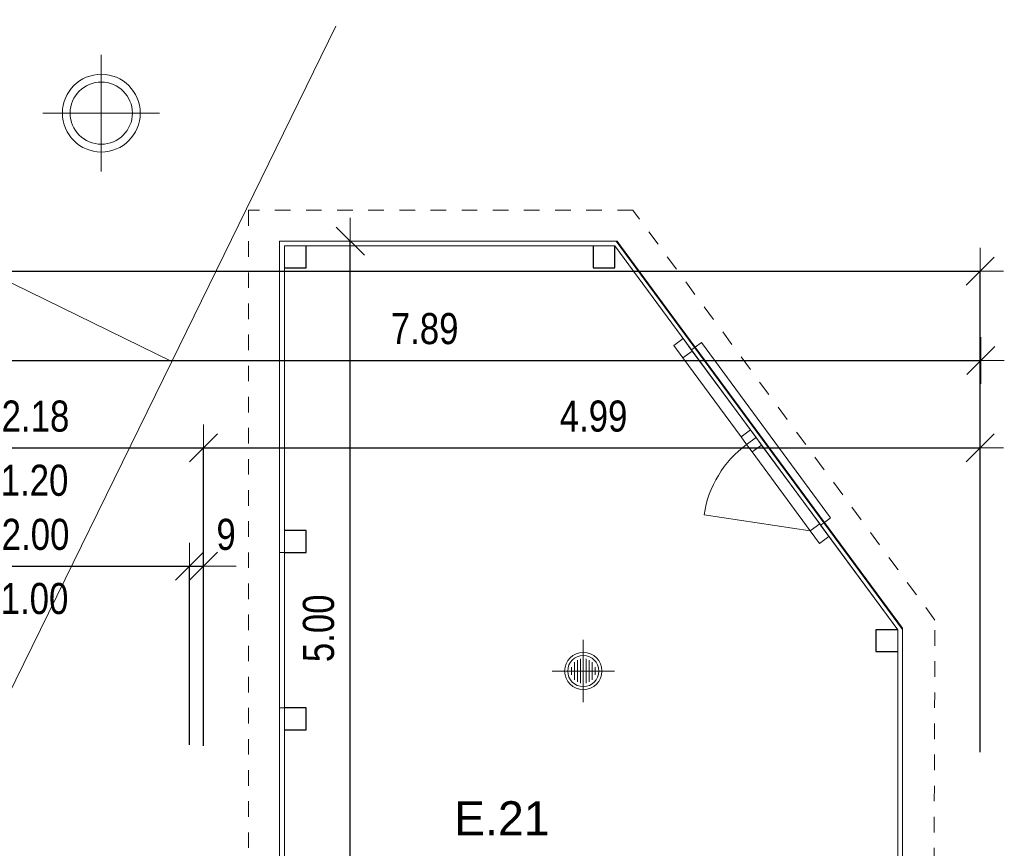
# Model space of a CAD drawing. Header units: metres. Extents: x -7.1 to 26.5, y -14.7 to 18.1.
# Tile 182 of 182: x 16.9 to 23.2, y 12.2 to 17.6. Entities that reach past the tile are written whole.
import ezdxf

# ---------------------------------------------------------------- set-up
doc = ezdxf.new("R2010")
doc.units = ezdxf.units.M
doc.header["$PDMODE"] = 65
doc.linetypes.add('AUSGEZOGEN', pattern=[0])
doc.linetypes.add('STRICHLINIE_S4', pattern=[0.0055, 0.0035, -0.001, 0, -0.001])
for name, color, linetype in [('XR$1$010 Aussenwände', 7, 'AUSGEZOGEN'), ('XR$1$010 Fenster', 7, 'AUSGEZOGEN'), ('XR$1$015 Innenwände', 7, 'AUSGEZOGEN'), ('XR$1$020 Stützen', 7, 'AUSGEZOGEN'), ('XR$1$060 Möbel Einbau', 7, 'AUSGEZOGEN'), ('XR$1$080 Raumdefinitionen Kontur', 7, 'AUSGEZOGEN'), ('XR$2$080 Raumdefinitionen Text_1', 7, 'AUSGEZOGEN'), ('XR$3$015 Innenwände Bauteilschraffuren', 7, 'AUSGEZOGEN'), ('XR$3$020 Stützen Bauteilschraffuren', 7, 'AUSGEZOGEN'), ('XR$3$035 Decken', 7, 'AUSGEZOGEN')]:
    doc.layers.add(name, color=color, linetype=linetype)
doc.layers.add('XR$2$STANDARD_1', color=7, linetype='AUSGEZOGEN', lineweight=25)
doc.styles.add('ARIAL', font='arial.ttf')
doc.dimstyles.new('DIMSTYLE_3', dxfattribs={"dimtxt": 0.2, "dimasz": 0.3, "dimexe": 0, "dimexo": 0, "dimgap": 0.1, "dimtad": 2, "dimrnd": 0.005, "dimzin": 4, "dimdsep": 46, "dimtxsty": 'ARIAL', "dimblk1": 'ALL_ML_STRICH', "dimblk2": 'ALL_ML_STRICH', "dimsah": 1, "dimcen": 0, "dimclrd": 7, "dimclre": 7, "dimclrt": 7, "dimadec": 0, "dimazin": 0, "dimtfac": 1, "dimtdec": 0, "dimtix": 1, "dimtmove": 2, "dimatfit": 3, "dimfxl": 0, "dimtzin": 0, "dimlwd": 0, "dimlwe": 18, "dimarcsym": 0})
doc.dimstyles.new('DIMSTYLE_7', dxfattribs={"dimtxt": 0.2, "dimasz": 0.3, "dimexe": 0, "dimexo": 0, "dimgap": 0.1, "dimtad": 2, "dimdec": 1, "dimlfac": 100, "dimrnd": 0.5, "dimzin": 4, "dimdsep": 46, "dimtxsty": 'ARIAL', "dimblk1": 'ALL_ML_STRICH', "dimblk2": 'ALL_ML_STRICH', "dimsah": 1, "dimcen": 0, "dimclrd": 7, "dimclre": 7, "dimclrt": 7, "dimadec": 0, "dimazin": 0, "dimtfac": 1, "dimtdec": 0, "dimtix": 1, "dimtmove": 2, "dimatfit": 3, "dimfxl": 0, "dimtvp": 1.2, "dimtzin": 0, "dimlwd": 0, "dimlwe": 18, "dimarcsym": 0})
pattern_1 = [(0, (1500, 1500), (750, 750), [750, -750]), (90, (1500, 1500), (-750, 750), [750, -750])]

# ---------------------------------------------------------------- blocks, each defined once
blk = doc.blocks.new('ALL_ML_STRICH')
at = {"color": 0, "linetype": 'ByBlock', "lineweight": -2}
for p, q in [((0, -0.5), (0, 0.5)), ((-0.3, -0.3), (0.3, 0.3)), ((-1, 0), (0.5, 0))]:
    blk.add_line(p, q, dxfattribs=at)
blk = doc.blocks.new('*D73')
at = {"layer": 'DEFPOINTS', "color": 7, "linetype": 'AUSGEZOGEN', "lineweight": 18, "transparency": 33554687}
for p in [(1.8718, 15.952), (1.8718, 15.5759), (23.0318, 15.6171)]:
    blk.add_point(p, dxfattribs=at)
at = {"layer": 'XR$2$STANDARD_1', "color": 7, "linetype": 'AUSGEZOGEN', "lineweight": -2, "transparency": 33554687}
for p, q in [((1.8718, 12.86), (1.8718, 15.952)), ((1.8718, 15.952), (23.0318, 15.952)), ((23.0318, 12.86), (23.0318, 15.952))]:
    blk.add_line(p, q, dxfattribs=at)
at = {"layer": 'XR$2$STANDARD_1', "color": 7, "linetype": 'AUSGEZOGEN', "lineweight": 18, "transparency": 33554687, "xscale": 0.3, "yscale": 0.3, "zscale": 0.3, "rotation": 180}
blk.add_blockref('ALL_ML_STRICH', (1.8718, 15.952), dxfattribs=at)
at = {"layer": 'XR$2$STANDARD_1', "color": 7, "linetype": 'AUSGEZOGEN', "lineweight": 18, "transparency": 33554687, "xscale": 0.3, "yscale": 0.3, "zscale": 0.3}
blk.add_blockref('ALL_ML_STRICH', (23.0318, 15.952), dxfattribs=at)
at = {"layer": 'XR$2$STANDARD_1', "color": 7, "linetype": 'AUSGEZOGEN', "lineweight": 18, "transparency": 33554687, "insert": (12.4572, 16.1554), "char_height": 0.2, "width": 0.8, "attachment_point": 5, "style": 'ARIAL'}
blk.add_mtext('\\W0.80;\\A1;{\\A1;{21.16\\H0.132000;\\S^ ;}}', dxfattribs=at)
blk = doc.blocks.new('*D92')
at = {"layer": 'DEFPOINTS', "color": 7, "linetype": 'AUSGEZOGEN', "lineweight": 18, "transparency": 33554687}
for p in [(15.8618, 14.8148), (18.0418, 14.7498), (15.8618, 14.6807)]:
    blk.add_point(p, dxfattribs=at)
at = {"layer": 'XR$2$STANDARD_1', "color": 7, "linetype": 'AUSGEZOGEN', "lineweight": -2, "transparency": 33554687}
for p, q in [((15.8618, 12.899), (15.8618, 14.8148)), ((15.8618, 14.8148), (18.0418, 14.8148)), ((18.0418, 12.899), (18.0418, 14.8148))]:
    blk.add_line(p, q, dxfattribs=at)
at = {"layer": 'XR$2$STANDARD_1', "color": 7, "linetype": 'AUSGEZOGEN', "lineweight": 18, "transparency": 33554687, "xscale": 0.3, "yscale": 0.3, "zscale": 0.3, "rotation": 180}
blk.add_blockref('ALL_ML_STRICH', (15.8618, 14.8148), dxfattribs=at)
at = {"layer": 'XR$2$STANDARD_1', "color": 7, "linetype": 'AUSGEZOGEN', "lineweight": 18, "transparency": 33554687, "xscale": 0.3, "yscale": 0.3, "zscale": 0.3}
blk.add_blockref('ALL_ML_STRICH', (18.0418, 14.8148), dxfattribs=at)
at = {"layer": 'XR$2$STANDARD_1', "color": 7, "linetype": 'AUSGEZOGEN', "lineweight": 18, "transparency": 33554687, "insert": (16.9632, 15.0183), "char_height": 0.2, "width": 0.64, "attachment_point": 5, "style": 'ARIAL'}
blk.add_mtext('\\W0.80;\\A1;{\\A1;{2.18\\H0.132000;\\S^ ;}}', dxfattribs=at)
at = {"layer": 'XR$2$STANDARD_1', "color": 7, "linetype": 'AUSGEZOGEN', "lineweight": 18, "transparency": 33554687, "insert": (16.7396, 14.7072), "char_height": 0.2, "width": 0.01, "attachment_point": 1, "line_spacing_factor": 0.60241, "style": 'ARIAL'}
blk.add_mtext('\\W0.80;1.20', dxfattribs=at)
blk = doc.blocks.new('*D93')
at = {"layer": 'DEFPOINTS', "color": 7, "linetype": 'AUSGEZOGEN', "lineweight": 18, "transparency": 33554687}
for p in [(23.0318, 15.0879), (18.0418, 14.8148), (18.0418, 14.7498)]:
    blk.add_point(p, dxfattribs=at)
at = {"layer": 'XR$2$STANDARD_1', "color": 7, "linetype": 'AUSGEZOGEN', "lineweight": -2, "transparency": 33554687}
for p, q in [((18.0418, 12.899), (18.0418, 14.8148)), ((18.0418, 14.8148), (23.0318, 14.8148)), ((23.0318, 14.8148), (23.0318, 14.8148))]:
    blk.add_line(p, q, dxfattribs=at)
at = {"layer": 'XR$2$STANDARD_1', "color": 7, "linetype": 'AUSGEZOGEN', "lineweight": 18, "transparency": 33554687, "xscale": 0.3, "yscale": 0.3, "zscale": 0.3, "rotation": 180}
blk.add_blockref('ALL_ML_STRICH', (18.0418, 14.8148), dxfattribs=at)
at = {"layer": 'XR$2$STANDARD_1', "color": 7, "linetype": 'AUSGEZOGEN', "lineweight": 18, "transparency": 33554687, "xscale": 0.3, "yscale": 0.3, "zscale": 0.3}
blk.add_blockref('ALL_ML_STRICH', (23.0318, 14.8148), dxfattribs=at)
at = {"layer": 'XR$2$STANDARD_1', "color": 7, "linetype": 'AUSGEZOGEN', "lineweight": 18, "transparency": 33554687, "insert": (20.5482, 15.0183), "char_height": 0.2, "width": 0.64, "attachment_point": 5, "style": 'ARIAL'}
blk.add_mtext('\\W0.80;\\A1;{\\A1;{4.99\\H0.132000;\\S^ ;}}', dxfattribs=at)
blk = doc.blocks.new('*D95')
at = {"layer": 'DEFPOINTS', "color": 7, "linetype": 'AUSGEZOGEN', "lineweight": 18, "transparency": 33554687}
for p in [(15.9518, 14.0545), (15.9518, 13.9074), (17.9518, 13.8545)]:
    blk.add_point(p, dxfattribs=at)
at = {"layer": 'XR$2$STANDARD_1', "color": 7, "linetype": 'AUSGEZOGEN', "lineweight": -2, "transparency": 33554687}
for p, q in [((15.9518, 12.913), (15.9518, 14.0545)), ((15.9518, 14.0545), (17.9518, 14.0545)), ((17.9518, 12.9059), (17.9518, 14.0545))]:
    blk.add_line(p, q, dxfattribs=at)
at = {"layer": 'XR$2$STANDARD_1', "color": 7, "linetype": 'AUSGEZOGEN', "lineweight": 18, "transparency": 33554687, "xscale": 0.3, "yscale": 0.3, "zscale": 0.3, "rotation": 180}
blk.add_blockref('ALL_ML_STRICH', (15.9518, 14.0545), dxfattribs=at)
at = {"layer": 'XR$2$STANDARD_1', "color": 7, "linetype": 'AUSGEZOGEN', "lineweight": 18, "transparency": 33554687, "xscale": 0.3, "yscale": 0.3, "zscale": 0.3}
blk.add_blockref('ALL_ML_STRICH', (17.9518, 14.0545), dxfattribs=at)
at = {"layer": 'XR$2$STANDARD_1', "color": 7, "linetype": 'AUSGEZOGEN', "lineweight": 18, "transparency": 33554687, "insert": (16.9636, 14.2579), "char_height": 0.2, "width": 0.64, "attachment_point": 5, "style": 'ARIAL'}
blk.add_mtext('\\W0.80;\\A1;{\\A1;{2.00\\H0.132000;\\S^ ;}}', dxfattribs=at)
at = {"layer": 'XR$2$STANDARD_1', "color": 7, "linetype": 'AUSGEZOGEN', "lineweight": 18, "transparency": 33554687, "insert": (16.7396, 13.9469), "char_height": 0.2, "width": 0.01, "attachment_point": 1, "line_spacing_factor": 0.60241, "style": 'ARIAL'}
blk.add_mtext('\\W0.80;1.00', dxfattribs=at)
blk = doc.blocks.new('*D96')
at = {"layer": 'DEFPOINTS', "color": 7, "linetype": 'AUSGEZOGEN', "lineweight": 18, "transparency": 33554687}
for p in [(17.9518, 14.0545), (17.9518, 13.8545), (18.0418, 13.8569)]:
    blk.add_point(p, dxfattribs=at)
at = {"layer": 'XR$2$STANDARD_1', "color": 7, "linetype": 'AUSGEZOGEN', "lineweight": -2, "transparency": 33554687}
for p, q in [((17.9518, 12.9059), (17.9518, 14.0545)), ((17.9518, 14.0545), (18.0418, 14.0545)), ((18.0418, 12.9059), (18.0418, 14.0545))]:
    blk.add_line(p, q, dxfattribs=at)
at = {"layer": 'XR$2$STANDARD_1', "color": 7, "linetype": 'AUSGEZOGEN', "lineweight": 18, "transparency": 33554687, "xscale": 0.3, "yscale": 0.3, "zscale": 0.3}
blk.add_blockref('ALL_ML_STRICH', (18.0418, 14.0545), dxfattribs=at)
at = {"layer": 'XR$2$STANDARD_1', "color": 7, "linetype": 'AUSGEZOGEN', "lineweight": 18, "transparency": 33554687, "xscale": 0.3, "yscale": 0.3, "zscale": 0.3, "rotation": 180}
blk.add_blockref('ALL_ML_STRICH', (17.9518, 14.0545), dxfattribs=at)
at = {"layer": 'XR$2$STANDARD_1', "color": 7, "linetype": 'AUSGEZOGEN', "lineweight": 18, "transparency": 33554687, "insert": (18.1878, 14.2579), "char_height": 0.2, "width": 0.48, "attachment_point": 5, "style": 'ARIAL'}
blk.add_mtext('\\W0.80;\\A1;{\\A1;{9\\H0.132000;\\S^ ;}}', dxfattribs=at)
blk = doc.blocks.new('*D97')
at = {"layer": 'DEFPOINTS', "color": 7, "linetype": 'AUSGEZOGEN', "lineweight": 18, "transparency": 33554687}
for p in [(18.9857, 16.1435), (18.9857, 11.1435), (19.203, 11.1435)]:
    blk.add_point(p, dxfattribs=at)
at = {"layer": 'XR$2$STANDARD_1', "color": 7, "linetype": 'AUSGEZOGEN', "lineweight": -2, "transparency": 33554687}
for p, q in [((18.9857, 16.1435), (18.9857, 16.1435)), ((18.9857, 11.1435), (18.9857, 16.1435)), ((18.9857, 11.1435), (18.9857, 11.1435))]:
    blk.add_line(p, q, dxfattribs=at)
at = {"layer": 'XR$2$STANDARD_1', "color": 7, "linetype": 'AUSGEZOGEN', "lineweight": 18, "transparency": 33554687, "xscale": 0.3, "yscale": 0.3, "zscale": 0.3}
for p, rotation in [((18.9857, 16.1435), 90), ((18.9857, 11.1435), 270)]:
    blk.add_blockref('ALL_ML_STRICH', p, dxfattribs=dict(at, rotation=rotation))
at = {"layer": 'XR$2$STANDARD_1', "color": 7, "linetype": 'AUSGEZOGEN', "lineweight": 18, "transparency": 33554687, "insert": (18.7823, 13.6553), "char_height": 0.2, "width": 0.64, "attachment_point": 5, "rotation": 90, "style": 'ARIAL'}
blk.add_mtext('\\W0.80;\\A1;{\\A1;{5.00\\H0.132000;\\S^ ;}}', dxfattribs=at)
blk = doc.blocks.new('*D100')
at = {"layer": 'DEFPOINTS', "color": 7, "linetype": 'AUSGEZOGEN', "lineweight": 18, "transparency": 33554687}
for p in [(15.1468, 15.9263), (23.0368, 15.9263), (15.1468, 15.3773)]:
    blk.add_point(p, dxfattribs=at)
at = {"layer": 'XR$2$STANDARD_1', "color": 7, "linetype": 'AUSGEZOGEN', "lineweight": -2, "transparency": 33554687}
for p, q in [((15.1468, 15.9263), (15.1468, 15.3773)), ((15.1468, 15.3773), (23.0368, 15.3773)), ((23.0368, 15.3773), (23.0368, 15.3773))]:
    blk.add_line(p, q, dxfattribs=at)
at = {"layer": 'XR$2$STANDARD_1', "color": 7, "linetype": 'AUSGEZOGEN', "lineweight": 18, "transparency": 33554687, "xscale": 0.3, "yscale": 0.3, "zscale": 0.3, "rotation": 180}
blk.add_blockref('ALL_ML_STRICH', (15.1468, 15.3773), dxfattribs=at)
at = {"layer": 'XR$2$STANDARD_1', "color": 7, "linetype": 'AUSGEZOGEN', "lineweight": 18, "transparency": 33554687, "xscale": 0.3, "yscale": 0.3, "zscale": 0.3}
blk.add_blockref('ALL_ML_STRICH', (23.0368, 15.3773), dxfattribs=at)
at = {"layer": 'XR$2$STANDARD_1', "color": 7, "linetype": 'AUSGEZOGEN', "lineweight": 18, "transparency": 33554687, "insert": (19.4632, 15.5808), "char_height": 0.2, "width": 0.64, "attachment_point": 5, "style": 'ARIAL'}
blk.add_mtext('\\W0.80;\\A1;{\\A1;{7.89\\H0.132000;\\S^ ;}}', dxfattribs=at)

msp = doc.modelspace()

# ---------------------------------------------------------------- hatches: boundary and pattern name
at = {"layer": 'XR$3$015 Innenwände Bauteilschraffuren', "linetype": 'AUSGEZOGEN', "lineweight": 13, "transparency": 33554687}
h = msp.add_hatch(dxfattribs=at)
h.set_pattern_fill('MUSTER', color=8, scale=750, style=0, pattern_type=2)
h.set_pattern_definition(pattern_1)
h.paths.add_polyline_path([(18.5618, 16.1135), (18.5318, 16.1435), (18.5318, 16.1135)], flags=0)
h = msp.add_hatch(dxfattribs=at)
h.set_pattern_fill('MUSTER', color=8, scale=750, style=0, pattern_type=2)
h.set_pattern_definition(pattern_1)
h.paths.add_polyline_path([(18.5618, 16.1435), (18.5318, 16.1435), (18.5618, 16.1135)], flags=0)
h = msp.add_hatch(dxfattribs=at)
h.set_pattern_fill('MUSTER', color=8, scale=750, style=0, pattern_type=2)
h.set_pattern_definition(pattern_1)
h.paths.add_polyline_path([(18.5618, 16.1135), (20.6849, 16.1135), (20.6628, 16.1435), (18.5618, 16.1435)], flags=0)
h = msp.add_hatch(dxfattribs=at)
h.set_pattern_fill('MUSTER', color=8, scale=750, style=0, pattern_type=2)
h.set_pattern_definition(pattern_1)
h.paths.add_polyline_path([(20.7001, 16.1435), (20.6628, 16.1435), (20.6849, 16.1135)], flags=0)
h = msp.add_hatch(dxfattribs=at)
h.set_pattern_fill('MUSTER', color=8, scale=750, style=0, pattern_type=2)
h.set_pattern_definition(pattern_1)
h.paths.add_polyline_path([(20.6849, 16.1135), (20.7222, 16.1135), (20.7001, 16.1435)], flags=0)
h = msp.add_hatch(dxfattribs=at)
h.set_pattern_fill('MUSTER', color=8, scale=750, style=0, pattern_type=2)
h.set_pattern_definition(pattern_1)
h.paths.add_polyline_path([(18.5318, 16.1135), (18.5318, 14.1435), (18.5618, 14.1435), (18.5618, 16.1135)], flags=0)
h = msp.add_hatch(dxfattribs=at)
h.set_pattern_fill('MUSTER', color=8, scale=750, style=0, pattern_type=2)
h.set_pattern_definition(pattern_1)
h.paths.add_polyline_path([(20.7222, 16.1135), (20.6849, 16.1135), (21.1767, 15.4456), (21.2009, 15.4634)], flags=0)
h = msp.add_hatch(dxfattribs=at)
h.set_pattern_fill('MUSTER', color=8, scale=750, style=0, pattern_type=2)
h.set_pattern_definition(pattern_1)
h.paths.add_polyline_path([(22.031, 14.3361), (22.0068, 14.3183), (22.5018, 13.6462), (22.5018, 13.6967)], flags=0)
h = msp.add_hatch(dxfattribs=at)
h.set_pattern_fill('MUSTER', color=8, scale=750, style=0, pattern_type=2)
h.set_pattern_definition(pattern_1)
h.paths.add_polyline_path([(22.5018, 13.6967), (22.5018, 13.6462), (22.5318, 13.656)], flags=0)
h = msp.add_hatch(dxfattribs=at)
h.set_pattern_fill('MUSTER', color=8, scale=750, style=0, pattern_type=2)
h.set_pattern_definition(pattern_1)
h.paths.add_polyline_path([(22.5018, 13.6462), (22.5318, 13.6054), (22.5318, 13.656)], flags=0)
h = msp.add_hatch(dxfattribs=at)
h.set_pattern_fill('MUSTER', color=8, scale=750, style=0, pattern_type=2)
h.set_pattern_definition(pattern_1)
h.paths.add_polyline_path([(22.5018, 13.6462), (22.5018, 11.1435), (22.5318, 11.1435), (22.5318, 13.6054)], flags=0)
h = msp.add_hatch(dxfattribs=at)
h.set_pattern_fill('MUSTER', color=8, scale=750, style=0, pattern_type=2)
h.set_pattern_definition(pattern_1)
h.paths.add_polyline_path([(18.5618, 11.1435), (18.5618, 13.1435), (18.5318, 13.1435), (18.5318, 11.1435)], flags=0)
at = {"layer": 'XR$3$020 Stützen Bauteilschraffuren', "linetype": 'AUSGEZOGEN', "lineweight": 13, "transparency": 33554687}
h = msp.add_hatch(dxfattribs=at)
h.set_pattern_fill('MUSTER', color=8, scale=750, style=0, pattern_type=2)
h.set_pattern_definition(pattern_1)
h.paths.add_polyline_path([(18.5618, 15.9735), (18.7018, 15.9735), (18.7018, 16.1135), (18.5618, 16.1135)], flags=0)
h = msp.add_hatch(dxfattribs=at)
h.set_pattern_fill('MUSTER', color=8, scale=750, style=0, pattern_type=2)
h.set_pattern_definition(pattern_1)
h.paths.add_polyline_path([(20.5449, 16.1135), (20.5449, 15.9735), (20.6849, 15.9735), (20.6849, 16.1135)], flags=0)
h = msp.add_hatch(dxfattribs=at)
h.set_pattern_fill('MUSTER', color=8, scale=750, style=0, pattern_type=2)
h.set_pattern_definition(pattern_1)
h.paths.add_polyline_path([(18.7018, 14.2835), (18.5618, 14.2835), (18.5618, 14.1435), (18.7018, 14.1435)], flags=0)
h = msp.add_hatch(dxfattribs=at)
h.set_pattern_fill('MUSTER', color=8, scale=750, style=0, pattern_type=2)
h.set_pattern_definition(pattern_1)
h.paths.add_polyline_path([(22.5018, 13.6462), (22.3618, 13.6462), (22.3618, 13.5062), (22.5018, 13.5062)], flags=0)
h = msp.add_hatch(dxfattribs=at)
h.set_pattern_fill('MUSTER', color=8, scale=750, style=0, pattern_type=2)
h.set_pattern_definition(pattern_1)
h.paths.add_polyline_path([(18.5618, 13.1435), (18.5618, 13.0035), (18.7018, 13.0035), (18.7018, 13.1435)], flags=0)

# ---------------------------------------------------------------- linework, layer by layer
at = {"layer": 'XR$1$010 Aussenwände', "color": 7, "linetype": 'AUSGEZOGEN', "lineweight": 13, "transparency": 33554687}
for p, q in [((17.3859, 17.3422), (17.3859, 16.5922)), ((17.7609, 16.9672), (17.0109, 16.9672))]:
    msp.add_line(p, q, dxfattribs=at)
for radius in [0.25, 0.2]:
    msp.add_circle((17.3859, 16.9672), radius, dxfattribs=at)
at = {"layer": 'XR$1$010 Fenster', "color": 7, "linetype": 'AUSGEZOGEN', "lineweight": 13, "transparency": 33554687}
for p, q in [((21.0629, 15.4736), (21.1233, 15.5181)), ((21.1233, 15.5181), (21.1826, 15.4376)), ((21.1767, 15.4456), (21.1233, 15.5181)), ((21.1767, 15.4456), (21.1233, 15.5181)), ((21.1222, 15.3931), (21.0629, 15.4736)), ((21.1826, 15.4376), (21.1222, 15.3931)), ((21.2009, 15.4634), (21.1767, 15.4456)), ((21.1826, 15.4376), (21.5562, 14.9303)), ((21.2408, 15.4929), (21.2009, 15.4634)), ((22.031, 14.3361), (21.2009, 15.4634)), ((22.071, 14.3655), (21.2408, 15.4929)), ((21.4958, 14.8858), (21.1222, 15.3931)), ((21.4958, 14.8858), (21.5562, 14.9303)), ((21.5562, 14.9303), (21.5918, 14.882)), ((21.5314, 14.8375), (21.4958, 14.8858)), ((21.5314, 14.8375), (21.5918, 14.882)), ((21.5918, 14.882), (21.5314, 14.8375)), ((21.5918, 14.882), (21.6273, 14.8337)), ((21.567, 14.7892), (21.5314, 14.8375)), ((21.6273, 14.8337), (21.567, 14.7892)), ((21.6273, 14.8337), (22.0009, 14.3263)), ((21.9405, 14.2819), (21.567, 14.7892)), ((21.9405, 14.2819), (21.2583, 14.3855)), ((22.031, 14.3361), (22.071, 14.3655)), ((21.9405, 14.2819), (22.0009, 14.3263)), ((22.0009, 14.3263), (22.0602, 14.2458)), ((22.031, 14.3361), (22.0068, 14.3183)), ((22.0068, 14.3183), (22.0602, 14.2458)), ((22.0068, 14.3183), (22.0602, 14.2458)), ((21.9998, 14.2014), (21.9405, 14.2819)), ((22.0602, 14.2458), (21.9998, 14.2014))]:
    msp.add_line(p, q, dxfattribs=at)
msp.add_arc((21.9405, 14.2819), 0.69, 126.3663, 171.3663, dxfattribs=at)
at = {"layer": 'XR$1$015 Innenwände', "color": 7, "linetype": 'AUSGEZOGEN', "lineweight": 18, "transparency": 33554687}
for p, q in [((18.5318, 16.1435), (18.5318, 16.1135)), ((20.7001, 16.1435), (18.5318, 16.1435)), ((20.7001, 16.1435), (20.7222, 16.1135)), ((18.5318, 16.1135), (18.5318, 14.1435)), ((18.7018, 16.1135), (20.5449, 16.1135)), ((20.6849, 16.1135), (21.1767, 15.4456)), ((21.2009, 15.4634), (20.7222, 16.1135)), ((18.5618, 14.2835), (18.5618, 15.9735)), ((21.1767, 15.4456), (21.1233, 15.5181)), ((21.2009, 15.4634), (21.1767, 15.4456)), ((22.031, 14.3361), (22.0068, 14.3183)), ((22.0068, 14.3183), (22.0602, 14.2458)), ((22.0068, 14.3183), (22.5018, 13.6462)), ((22.5018, 13.6967), (22.031, 14.3361)), ((18.5318, 14.1435), (18.5618, 14.1435)), ((22.5318, 13.656), (22.5018, 13.6967)), ((22.5318, 11.1435), (22.5318, 13.656)), ((22.5018, 13.5062), (22.5018, 11.2835)), ((18.5618, 13.1435), (18.5318, 13.1435)), ((18.5318, 13.1435), (18.5318, 11.1435)), ((18.5618, 11.2835), (18.5618, 13.0035))]:
    msp.add_line(p, q, dxfattribs=at)
at = {"layer": 'XR$1$020 Stützen', "color": 7, "linetype": 'AUSGEZOGEN', "lineweight": 25, "transparency": 33554687}
for points in [[(18.5618, 15.9735), (18.7018, 15.9735), (18.7018, 16.1135)], [(20.5449, 16.1135), (20.5449, 15.9735), (20.6849, 15.9735), (20.6849, 16.1135)], [(18.5618, 14.1435), (18.7018, 14.1435), (18.7018, 14.2835), (18.5618, 14.2835)], [(22.5018, 13.6462), (22.3618, 13.6462), (22.3618, 13.5062), (22.5018, 13.5062)], [(18.5618, 13.0035), (18.7018, 13.0035), (18.7018, 13.1435), (18.5618, 13.1435)]]:
    msp.add_lwpolyline(points, dxfattribs=at)
at = {"layer": 'XR$1$060 Möbel Einbau', "color": 8, "linetype": 'AUSGEZOGEN', "lineweight": 18, "transparency": 33554687}
for p in [(13.3468, 17.5681), (18.8928, 17.5274)]:
    msp.add_line(p, (17.8384, 15.3714), dxfattribs=at)
at = {"layer": 'XR$1$060 Möbel Einbau', "color": 8, "linetype": 'AUSGEZOGEN', "lineweight": 13, "transparency": 33554687}
for p, q in [((17.8384, 15.3714), (16.784, 13.2154)), ((20.4824, 13.3807), (20.4824, 13.5807)), ((20.4254, 13.4368), (20.4254, 13.3246)), ((20.4444, 13.4511), (20.4444, 13.3103)), ((20.4634, 13.4584), (20.4634, 13.303)), ((20.4824, 13.4607), (20.4824, 13.3007)), ((20.5014, 13.4584), (20.5014, 13.303)), ((20.5204, 13.4511), (20.5204, 13.3103)), ((20.5394, 13.4368), (20.5394, 13.3246)), ((20.4824, 13.3807), (20.2824, 13.3807)), ((20.4064, 13.4057), (20.4064, 13.3557)), ((20.4824, 13.3807), (20.6824, 13.3807)), ((20.4824, 13.3807), (20.4824, 13.1807)), ((20.5584, 13.4057), (20.5584, 13.3557))]:
    msp.add_line(p, q, dxfattribs=at)
for radius in [0.12, 0.1]:
    msp.add_circle((20.4824, 13.3807), radius, dxfattribs=at)
at = {"layer": 'XR$1$080 Raumdefinitionen Kontur', "color": 8, "linetype": 'AUSGEZOGEN', "lineweight": 13, "transparency": 33554687}
msp.add_lwpolyline([(18.5618, 11.1435), (22.5018, 11.1435), (22.5018, 13.6462), (20.6849, 16.1135), (18.5618, 16.1135), (18.5618, 14.1435), (18.5618, 11.1435)], close=True, dxfattribs=at)
at = {"layer": 'XR$3$035 Decken', "color": 7, "linetype": 'STRICHLINIE_S4', "lineweight": 18, "transparency": 33554687}
msp.add_lwpolyline([(18.3318, 11.1435), (22.7318, 11.1435), (22.7414, 13.7086), (20.8012, 16.3435), (18.3318, 16.3435), (18.3318, 11.1435)], close=True, dxfattribs=at)
at = {"layer": 'XR$3$035 Decken', "color": 7, "linetype": 'AUSGEZOGEN', "lineweight": 18, "transparency": 33554687}
msp.add_lwpolyline([(18.5318, 16.1435), (18.5318, 11.0235), (22.5318, 11.0235), (22.5318, 13.6475), (20.6938, 16.1435), (18.5318, 16.1435)], close=True, dxfattribs=at)

# ---------------------------------------------------------------- texts
at = {"layer": 'XR$2$080 Raumdefinitionen Text_1', "color": 7, "linetype": 'AUSGEZOGEN', "transparency": 33554687, "insert": (19.6523, 12.3235), "char_height": 0.22, "width": 0.741376, "attachment_point": 7, "style": 'ARIAL'}
msp.add_mtext('\\W0.97;E.21', dxfattribs=at)

# ---------------------------------------------------------------- dimensions: what is measured, and where the dimension line sits
at = {"layer": 'XR$2$STANDARD_1', "color": 7, "linetype": 'AUSGEZOGEN', "lineweight": 18, "transparency": 33554687}
for base, p1, p2, dimstyle, picture, middle in [((23.0318, 15.952), (1.8718, 12.86), (23.0318, 12.86), 'DIMSTYLE_3', '*D73', (12.4572, 16.1554)), ((23.0368, 15.3773), (15.1468, 15.9263), (23.0368, 15.3773), 'DIMSTYLE_3', '*D100', (19.4632, 15.5808)), ((23.0318, 14.8148), (18.0418, 12.899), (23.0318, 14.8148), 'DIMSTYLE_3', '*D93', (20.5482, 15.0183)), ((18.0418, 14.0545), (17.9518, 12.9059), (18.0418, 12.9059), 'DIMSTYLE_7', '*D96', (18.1878, 14.2579))]:
    dim = msp.add_linear_dim(base=base, p1=p1, p2=p2, dimstyle=dimstyle, override={"dimpost": '<>', "dimclrd": 7, "dimclre": 7, "dimclrt": 7, "dimlwd": 0, "dimlwe": 18}, dxfattribs=at)
    dim.commit()
    dim.dimension.update_dxf_attribs({"geometry": picture, "text_midpoint": middle, "dimtype": 160})
dim = msp.add_linear_dim(base=(18.9857, 16.1435), p1=(18.9857, 11.1435), p2=(18.9857, 16.1435), angle=90, dimstyle='DIMSTYLE_3', override={"dimpost": '<>', "dimclrd": 7, "dimclre": 7, "dimclrt": 7, "dimlwd": 0, "dimlwe": 18}, dxfattribs=at)
dim.commit()
dim.dimension.update_dxf_attribs({"geometry": '*D97', "text_midpoint": (18.7823, 13.6553), "dimtype": 160})
for base, p1, p2, text, picture, middle in [((18.0418, 14.8148), (15.8618, 12.899), (18.0418, 12.899), '<>\\X\\W0.80;1.20', '*D92', (16.9632, 15.0183)), ((17.9518, 14.0545), (15.9518, 12.913), (17.9518, 12.9059), '<>\\X\\W0.80;1.00', '*D95', (16.9636, 14.2579))]:
    dim = msp.add_linear_dim(base=base, p1=p1, p2=p2, text=text, dimstyle='DIMSTYLE_3', override={"dimpost": '<>', "dimclrd": 7, "dimclre": 7, "dimclrt": 7, "dimlwd": 0, "dimlwe": 18}, dxfattribs=at)
    dim.commit()
    dim.dimension.update_dxf_attribs({"geometry": picture, "text_midpoint": middle, "dimtype": 160})

doc.saveas('drawing.dxf')
